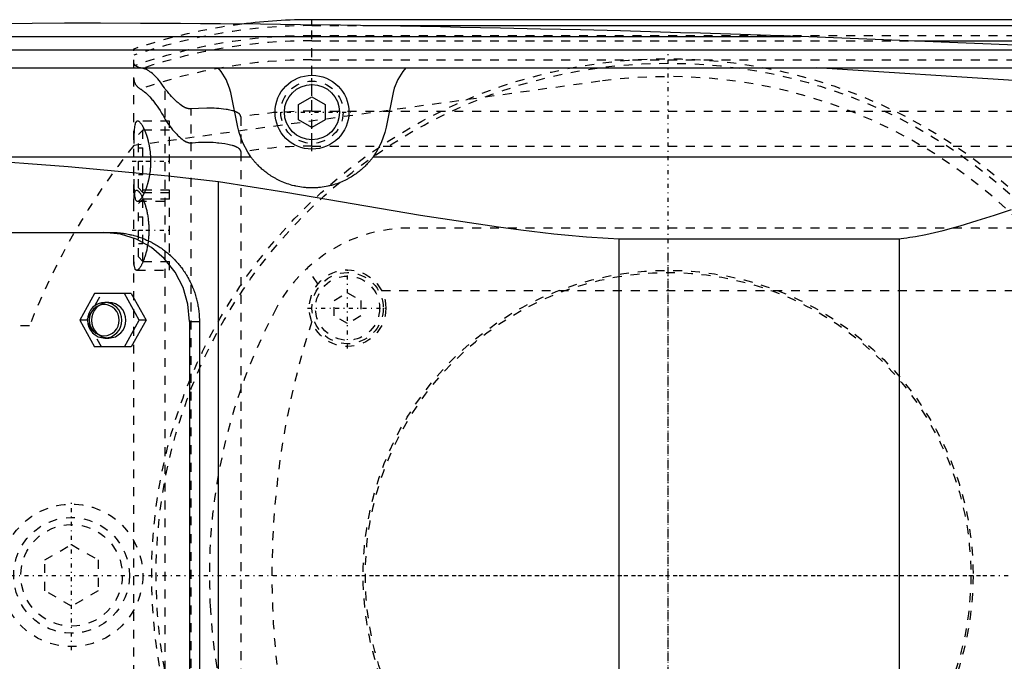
# Model space of a CAD drawing. Extents: x -602 to 139, y -105 to 105.
# Tile 9 of 14: x -373 to -262, y -10 to 62. Entities that reach past the tile are written whole.
import ezdxf

# ---------------------------------------------------------------- set-up
doc = ezdxf.new("R2010")
doc.units = 0
doc.linetypes.add('CENTER', pattern=[1.5, 0.45, -0.5, 0.05, -0.5])
doc.linetypes.add('DASHED', pattern=[2, 1, -1])
for name, color, linetype in [('AM_0', 7, 'CONTINUOUS'), ('AM_3', 7, 'DASHED'), ('AM_7', 7, 'CENTER')]:
    doc.layers.add(name, color=color, linetype=linetype)

msp = doc.modelspace()

# ---------------------------------------------------------------- linework, layer by layer
at = {"layer": 'AM_0', "color": 7, "linetype": 'CONTINUOUS'}
for p, q in [((-90, 62.39), (-340, 62.39)), ((-340, 61.81), (-340, 62.39)), ((-334.3, 61.72), (-90, 61.72)), ((-431.04, 60.5), (-285.14, 60.5)), ((-260, 59.5), (-285.14, 60.5)), ((-272.31, 60.02), (-90, 60.02)), ((-462.76, 59), (-252.3, 59)), ((-494.4, 57), (-242.93, 57)), ((-260, 55.5), (-283.32, 57)), ((-348.33, 50.31), (-349.12, 54.2)), ((-330.88, 54.2), (-331.67, 50.31)), ((-341.5, 52.87), (-340, 53.73)), ((-340, 53.73), (-338.5, 52.87)), ((-341.5, 51.13), (-341.5, 52.87)), ((-338.5, 52.87), (-338.5, 51.13)), ((-340, 50.27), (-341.5, 51.13)), ((-338.5, 51.13), (-340, 50.27)), ((-383.81, 47), (-346.87, 47)), ((-333.13, 47), (-240.66, 47)), ((-350.5, -44.22), (-350.5, 44.22)), ((-450.34, 38.5), (-362.55, 38.5)), ((-305.5, 37.8), (-274, 37.8)), ((-305.5, -37.8), (-305.5, 37.8)), ((-274, -37.8), (-274, 37.8)), ((-364.41, 31.65), (-366.08, 28.65)), ((-360.29, 31.65), (-364.41, 31.65)), ((-359.39, 28.65), (-361.06, 31.65)), ((-360.29, 31.65), (-358.61, 28.65)), ((-362.82, 30.65), (-363.27, 30.65)), ((-366.08, 28.65), (-364.41, 25.65)), ((-361.06, 25.65), (-359.39, 28.65)), ((-358.61, 28.65), (-360.29, 25.65)), ((-358.61, 28.65), (-359.39, 28.65)), ((-353.75, 28.5), (-352.64, 28.5)), ((-353.75, 28.5), (-353.75, -28.5)), ((-352.64, 28.5), (-352.64, -28.5)), ((-363.27, 26.65), (-362.82, 26.65)), ((-360.29, 25.65), (-364.41, 25.65))]:
    msp.add_line(p, q, dxfattribs=at)
for points in [[(-353.75, 28.5), (-353.93, 30.45), (-354.48, 32.33), (-355.38, 34.06), (-356.58, 35.57), (-358.04, 36.81), (-359.71, 37.74), (-361.52, 38.31), (-363.41, 38.5)], [(-362.82, 26.65), (-362.44, 26.69), (-362.08, 26.8), (-361.75, 26.99), (-361.45, 27.24), (-361.21, 27.54), (-361.04, 27.88), (-360.93, 28.26), (-360.89, 28.65), (-360.93, 29.04), (-361.04, 29.42), (-361.21, 29.76), (-361.45, 30.06), (-361.75, 30.31), (-362.08, 30.5), (-362.44, 30.61), (-362.82, 30.65)]]:
    msp.add_lwpolyline(points, dxfattribs=at)
for points in [[(-363.27, 30.65), (-363.65, 30.61), (-364.01, 30.5), (-364.35, 30.31), (-364.64, 30.06), (-364.88, 29.76), (-365.06, 29.42), (-365.17, 29.04), (-365.21, 28.65), (-365.17, 28.26), (-365.06, 27.88), (-364.88, 27.54), (-364.64, 27.24), (-364.35, 26.99), (-364.01, 26.8), (-363.65, 26.69), (-363.27, 26.65), (-362.9, 26.69), (-362.53, 26.8), (-362.2, 26.99), (-361.91, 27.24), (-361.67, 27.54), (-361.49, 27.88), (-361.38, 28.26), (-361.34, 28.65), (-361.38, 29.04), (-361.49, 29.42), (-361.67, 29.76), (-361.91, 30.06), (-362.2, 30.31), (-362.53, 30.5), (-362.9, 30.61)], [(-363.34, 26.9), (-363.01, 26.93), (-362.69, 27.03), (-362.4, 27.19), (-362.14, 27.41), (-361.93, 27.68), (-361.78, 27.98), (-361.68, 28.31), (-361.65, 28.65), (-361.68, 28.99), (-361.78, 29.32), (-361.93, 29.62), (-362.14, 29.89), (-362.4, 30.11), (-362.69, 30.27), (-363.01, 30.37), (-363.34, 30.4), (-363.67, 30.37), (-363.99, 30.27), (-364.28, 30.11), (-364.53, 29.89), (-364.74, 29.62), (-364.9, 29.32), (-365, 28.99), (-365.03, 28.65), (-365, 28.31), (-364.9, 27.98), (-364.74, 27.68), (-364.53, 27.41), (-364.28, 27.19), (-363.99, 27.03), (-363.67, 26.93)]]:
    msp.add_lwpolyline(points, close=True, dxfattribs=at)
for points in [[(-366, 62, 0), (-367.81, 61.99, 0), (-371.42, 61.96, 0), (-375.04, 61.92, 0), (-376.84, 61.9, 0), (-378.65, 61.87, 0), (-382.26, 61.82, 0), (-385.88, 61.77, 0), (-389.49, 61.7, 0), (-393.11, 61.63, 0), (-396.72, 61.56, 0), (-398.53, 61.51, 0), (-400.33, 61.47, 0), (-403.95, 61.38, 0), (-407.56, 61.29, 0), (-411.17, 61.18, 0), (-414.79, 61.07, 0), (-418.4, 60.96, 0), (-420.21, 60.9, 0), (-422.01, 60.83, 0), (-425.62, 60.71, 0), (-429.24, 60.57, 0), (-431.04, 60.5, 0)], [(-285.14, 60.5, 0), (-287.39, 60.58, 0), (-291.88, 60.72, 0), (-296.37, 60.86, 0), (-298.61, 60.93, 0), (-300.86, 61, 0), (-305.35, 61.12, 0), (-309.84, 61.24, 0), (-314.33, 61.34, 0), (-318.83, 61.44, 0), (-323.32, 61.53, 0), (-325.56, 61.58, 0), (-327.81, 61.62, 0), (-332.3, 61.69, 0), (-336.8, 61.76, 0), (-341.29, 61.82, 0), (-345.78, 61.87, 0), (-350.27, 61.91, 0), (-352.52, 61.93, 0), (-354.77, 61.95, 0), (-359.26, 61.97, 0), (-363.75, 61.99, 0), (-366, 62, 0)], [(-349.12, 54.2, 0), (-349.25, 54.71, 0), (-349.64, 55.69, 0), (-350.19, 56.59, 0), (-350.53, 57, 0)], [(-329.47, 57, 0), (-329.81, 56.59, 0), (-330.36, 55.69, 0), (-330.75, 54.71, 0), (-330.88, 54.2, 0)], [(-346.87, 47, 0), (-347.21, 47.5, 0), (-347.78, 48.57, 0), (-348.19, 49.72, 0), (-348.33, 50.31, 0)], [(-331.67, 50.31, 0), (-331.81, 49.72, 0), (-332.22, 48.57, 0), (-332.79, 47.5, 0), (-333.13, 47, 0)], [(-383.81, 47, 0), (-378.39, 46.72, 0), (-367.37, 45.92, 0), (-356.16, 44.84, 0), (-350.5, 44.22, 0)], [(-333.13, 47, 0), (-333.14, 46.98, 0), (-333.17, 46.93, 0), (-333.21, 46.89, 0), (-333.23, 46.86, 0), (-333.25, 46.84, 0), (-333.29, 46.78, 0), (-333.33, 46.73, 0), (-333.38, 46.67, 0), (-333.43, 46.61, 0), (-333.48, 46.55, 0), (-333.51, 46.51, 0), (-333.54, 46.48, 0), (-333.6, 46.41, 0), (-333.66, 46.34, 0), (-333.72, 46.27, 0), (-333.79, 46.19, 0), (-333.87, 46.11, 0), (-333.9, 46.08, 0), (-333.94, 46.04, 0), (-334.02, 45.96, 0), (-334.11, 45.87, 0), (-334.15, 45.83, 0), (-334.2, 45.79, 0), (-334.29, 45.71, 0), (-334.38, 45.62, 0), (-334.43, 45.58, 0), (-334.48, 45.53, 0), (-334.59, 45.45, 0), (-334.7, 45.36, 0), (-334.81, 45.27, 0), (-334.93, 45.18, 0), (-335.05, 45.09, 0), (-335.11, 45.05, 0), (-335.17, 45.01, 0), (-335.3, 44.92, 0), (-335.43, 44.83, 0), (-335.57, 44.75, 0), (-335.71, 44.66, 0), (-335.86, 44.58, 0), (-335.93, 44.54, 0), (-336.01, 44.5, 0), (-336.16, 44.42, 0), (-336.32, 44.34, 0), (-336.48, 44.26, 0), (-336.65, 44.19, 0), (-336.83, 44.11, 0), (-336.92, 44.08, 0), (-337.01, 44.04, 0), (-337.2, 43.97, 0), (-337.39, 43.91, 0), (-337.59, 43.85, 0), (-337.79, 43.79, 0), (-338, 43.74, 0), (-338.1, 43.72, 0), (-338.2, 43.69, 0), (-338.41, 43.65, 0), (-338.62, 43.61, 0), (-338.84, 43.58, 0), (-339.05, 43.55, 0), (-339.26, 43.53, 0), (-339.37, 43.52, 0), (-339.48, 43.52, 0), (-339.69, 43.51, 0), (-339.9, 43.5, 0), (-340, 43.5, 0), (-340.1, 43.5, 0), (-340.31, 43.51, 0), (-340.52, 43.52, 0), (-340.63, 43.52, 0), (-340.74, 43.53, 0), (-340.95, 43.55, 0), (-341.16, 43.58, 0), (-341.38, 43.61, 0), (-341.59, 43.65, 0), (-341.8, 43.69, 0), (-341.9, 43.72, 0), (-342, 43.74, 0), (-342.21, 43.79, 0), (-342.41, 43.85, 0), (-342.61, 43.91, 0), (-342.8, 43.97, 0), (-342.99, 44.04, 0), (-343.08, 44.08, 0), (-343.17, 44.11, 0), (-343.35, 44.19, 0), (-343.52, 44.26, 0), (-343.68, 44.34, 0), (-343.84, 44.42, 0), (-343.99, 44.5, 0), (-344.07, 44.54, 0), (-344.14, 44.58, 0), (-344.29, 44.66, 0), (-344.43, 44.75, 0), (-344.57, 44.83, 0), (-344.7, 44.92, 0), (-344.83, 45.01, 0), (-344.89, 45.05, 0), (-344.95, 45.09, 0), (-345.07, 45.18, 0), (-345.19, 45.27, 0), (-345.3, 45.36, 0), (-345.41, 45.45, 0), (-345.52, 45.53, 0), (-345.57, 45.58, 0), (-345.62, 45.62, 0), (-345.71, 45.71, 0), (-345.8, 45.79, 0), (-345.85, 45.83, 0), (-345.89, 45.87, 0), (-345.98, 45.96, 0), (-346.06, 46.04, 0), (-346.1, 46.08, 0), (-346.13, 46.11, 0), (-346.21, 46.19, 0), (-346.28, 46.27, 0), (-346.34, 46.34, 0), (-346.4, 46.41, 0), (-346.46, 46.48, 0), (-346.49, 46.51, 0), (-346.52, 46.55, 0), (-346.57, 46.61, 0), (-346.62, 46.67, 0), (-346.67, 46.73, 0), (-346.71, 46.78, 0), (-346.75, 46.84, 0), (-346.77, 46.86, 0), (-346.79, 46.89, 0), (-346.83, 46.93, 0), (-346.86, 46.98, 0), (-346.87, 47, 0)], [(-350.5, 44.22, 0), (-342.95, 43.01, 0), (-327.81, 40.46, 0), (-319.04, 39.12, 0), (-316.55, 38.79, 0), (-314.08, 38.49, 0), (-312.84, 38.35, 0), (-311.61, 38.23, 0), (-309.16, 38.02, 0), (-306.72, 37.86, 0), (-305.5, 37.8, 0)], [(-274, 37.8, 0), (-273.84, 37.82, 0), (-273.51, 37.86, 0), (-273.18, 37.91, 0), (-273.02, 37.93, 0), (-272.85, 37.96, 0), (-272.53, 38.01, 0), (-272.2, 38.06, 0), (-271.06, 38.28, 0), (-269.12, 38.73, 0), (-268.16, 38.99, 0), (-267.2, 39.26, 0), (-265.27, 39.84, 0), (-263.36, 40.46, 0), (-261.45, 41.09, 0)], [(-362.55, 38.5, 0), (-362.48, 38.5, 0), (-362.35, 38.5, 0), (-362.21, 38.49, 0), (-362.14, 38.49, 0), (-362.07, 38.49, 0), (-361.93, 38.48, 0), (-361.79, 38.47, 0), (-361.65, 38.46, 0), (-361.5, 38.44, 0), (-361.36, 38.43, 0), (-361.29, 38.42, 0), (-361.22, 38.41, 0), (-361.08, 38.39, 0), (-360.94, 38.37, 0), (-360.8, 38.34, 0), (-360.65, 38.31, 0), (-360.51, 38.28, 0), (-360.44, 38.27, 0), (-360.37, 38.25, 0), (-360.23, 38.22, 0), (-360.09, 38.18, 0), (-360.02, 38.17, 0), (-359.95, 38.15, 0), (-359.81, 38.11, 0), (-359.67, 38.07, 0), (-359.6, 38.04, 0), (-359.53, 38.02, 0), (-359.39, 37.97, 0), (-359.25, 37.93, 0), (-359.11, 37.88, 0), (-358.97, 37.82, 0), (-358.84, 37.77, 0), (-358.77, 37.74, 0), (-358.7, 37.71, 0), (-358.57, 37.65, 0), (-358.43, 37.59, 0), (-358.3, 37.53, 0), (-358.17, 37.47, 0), (-358.04, 37.4, 0), (-357.97, 37.37, 0), (-357.91, 37.33, 0), (-357.78, 37.26, 0), (-357.65, 37.19, 0), (-357.53, 37.12, 0), (-357.4, 37.04, 0), (-357.28, 36.96, 0), (-357.22, 36.92, 0), (-357.16, 36.88, 0), (-357.03, 36.8, 0), (-356.91, 36.72, 0), (-356.8, 36.64, 0), (-356.68, 36.55, 0), (-356.56, 36.47, 0), (-356.51, 36.42, 0), (-356.45, 36.38, 0), (-356.34, 36.29, 0), (-356.23, 36.2, 0), (-356.12, 36.1, 0), (-356.01, 36.01, 0), (-355.91, 35.92, 0), (-355.86, 35.87, 0), (-355.8, 35.82, 0), (-355.7, 35.72, 0), (-355.6, 35.63, 0), (-355.55, 35.58, 0), (-355.5, 35.53, 0), (-355.41, 35.43, 0), (-355.31, 35.33, 0), (-355.26, 35.27, 0), (-355.22, 35.22, 0), (-355.12, 35.12, 0), (-355.03, 35.01, 0), (-354.94, 34.9, 0), (-354.85, 34.79, 0), (-354.76, 34.67, 0), (-354.71, 34.62, 0), (-354.67, 34.56, 0), (-354.58, 34.44, 0), (-354.5, 34.33, 0), (-354.42, 34.21, 0), (-354.33, 34.09, 0), (-354.25, 33.97, 0), (-354.21, 33.9, 0), (-354.17, 33.84, 0), (-354.1, 33.72, 0), (-354.02, 33.59, 0), (-353.95, 33.46, 0), (-353.88, 33.33, 0), (-353.81, 33.2, 0), (-353.77, 33.14, 0), (-353.74, 33.07, 0), (-353.67, 32.94, 0), (-353.61, 32.81, 0), (-353.54, 32.67, 0), (-353.48, 32.54, 0), (-353.43, 32.4, 0), (-353.4, 32.33, 0), (-353.37, 32.27, 0), (-353.31, 32.13, 0), (-353.26, 31.99, 0), (-353.21, 31.85, 0), (-353.16, 31.71, 0), (-353.12, 31.57, 0), (-353.09, 31.5, 0), (-353.07, 31.43, 0), (-353.03, 31.29, 0), (-352.99, 31.14, 0), (-352.97, 31.07, 0), (-352.95, 31, 0), (-352.92, 30.86, 0), (-352.88, 30.71, 0), (-352.87, 30.64, 0), (-352.85, 30.57, 0), (-352.82, 30.43, 0), (-352.8, 30.28, 0), (-352.77, 30.14, 0), (-352.75, 30, 0), (-352.73, 29.85, 0), (-352.72, 29.78, 0), (-352.71, 29.71, 0), (-352.69, 29.56, 0), (-352.68, 29.42, 0), (-352.67, 29.28, 0), (-352.66, 29.14, 0), (-352.65, 28.99, 0), (-352.65, 28.92, 0), (-352.64, 28.85, 0), (-352.64, 28.71, 0), (-352.64, 28.57, 0), (-352.64, 28.5, 0)]]:
    msp.add_polyline3d(points, dxfattribs=at)
for radius in [4.15, 3.1]:
    msp.add_circle((-340, 52), radius, dxfattribs=at)
msp.add_arc((-340, 0), 62.39, 90, 97.236, dxfattribs=at)
at = {"layer": 'AM_3', "color": 6, "linetype": 'DASHED'}
for p, q in [((-340, 48.19), (-340, 61.81)), ((-340, 61.72), (-334.3, 61.72)), ((-340, 60.6), (50, 60.6)), ((-340, 60.02), (-272.31, 60.02)), ((-360, -59.1), (-360, 59.1)), ((-340, 57.89), (50, 57.89)), ((-307.66, 55.47), (-360.01, 48.25)), ((-356.48, -54.6), (-356.48, 54.6)), ((-353.58, -52.38), (-353.58, 52.38)), ((-340, 52.11), (50, 52.11)), ((-356, 51), (-359.59, 51)), ((-356, 34.25), (-356, 51)), ((-348, 51.49), (-348, -51.49)), ((-359, 50), (-359.5, 49.5)), ((-356, 50), (-359, 50)), ((-359, 43), (-359, 50)), ((-359.5, 43.5), (-359.5, 49.5)), ((-359.5, 48), (-359, 48)), ((-340, 48.19), (50, 48.19)), ((-359.5, 46.5), (-359, 46.5)), ((-359.5, 45), (-359, 45)), ((-356, 43.25), (-359.69, 43.25)), ((-359.5, 43.5), (-359, 43)), ((-359, 42.25), (-359.5, 41.75)), ((-359, 43), (-356, 43)), ((-356, 42.25), (-359, 42.25)), ((-359, 35.25), (-359, 42.25)), ((-359.59, 42), (-356, 42)), ((-359.5, 35.75), (-359.5, 41.75)), ((-359.5, 40.25), (-359, 40.25)), ((-359.5, 38.75), (-359, 38.75)), ((-251, 39), (-329, 39)), ((-359.5, 37.25), (-359, 37.25)), ((-359.5, 35.75), (-359, 35.25)), ((-359, 35.25), (-356, 35.25)), ((-339.33, 32.73), (-340.54, 34.48)), ((-359.69, 34.25), (-356, 34.25)), ((-365.3, 28.65), (-363.63, 31.65)), ((-337.5, 30.87), (-336, 31.73)), ((-336, 31.73), (-334.5, 30.87)), ((-332.19, 32), (-247.81, 32)), ((-337.5, 29.13), (-337.5, 30.87)), ((-334.5, 30.87), (-334.5, 29.13)), ((-336, 28.27), (-337.5, 29.13)), ((-334.5, 29.13), (-336, 28.27)), ((-371.73, 28), (-375, 28)), ((-365.3, 28.65), (-366.08, 28.65)), ((-363.63, 25.65), (-365.3, 28.65)), ((-370, 1.73), (-367, 3.46)), ((-367, 3.46), (-364, 1.73)), ((-370, -1.73), (-370, 1.73)), ((-364, 1.73), (-364, -1.73)), ((-367, -3.46), (-370, -1.73)), ((-364, -1.73), (-367, -3.46))]:
    msp.add_line(p, q, dxfattribs=at)
msp.add_lwpolyline([(-362.82, 30.65), (-363.2, 30.61), (-363.56, 30.5), (-363.89, 30.31), (-364.19, 30.06), (-364.43, 29.76), (-364.61, 29.42), (-364.72, 29.04), (-364.75, 28.65), (-364.72, 28.26), (-364.61, 27.88), (-364.43, 27.54), (-364.19, 27.24), (-363.89, 26.99), (-363.56, 26.8), (-363.2, 26.69), (-362.82, 26.65)], dxfattribs=at)
for points in [[(-359.01, 56.93, 0), (-359.06, 56.94, 0), (-359.17, 56.96, 0), (-359.27, 56.98, 0), (-359.32, 56.99, 0), (-359.36, 57, 0), (-359.45, 57.03, 0), (-359.53, 57.06, 0), (-359.6, 57.09, 0), (-359.67, 57.12, 0), (-359.73, 57.15, 0), (-359.76, 57.17, 0), (-359.79, 57.19, 0), (-359.83, 57.23, 0), (-359.88, 57.27, 0), (-359.91, 57.31, 0), (-359.94, 57.36, 0), (-359.96, 57.4, 0), (-359.97, 57.43, 0), (-359.98, 57.45, 0), (-359.99, 57.5, 0), (-360, 57.55, 0), (-360, 57.58, 0)], [(-356.48, 54.6, 0), (-356.55, 54.72, 0), (-356.7, 54.94, 0), (-356.85, 55.16, 0), (-356.92, 55.26, 0), (-357, 55.36, 0), (-357.15, 55.55, 0), (-357.3, 55.73, 0), (-357.46, 55.9, 0), (-357.61, 56.06, 0), (-357.76, 56.2, 0), (-357.83, 56.27, 0), (-357.91, 56.33, 0), (-358.05, 56.45, 0), (-358.19, 56.55, 0), (-358.33, 56.65, 0), (-358.46, 56.73, 0), (-358.59, 56.8, 0), (-358.66, 56.82, 0), (-358.72, 56.85, 0), (-358.84, 56.89, 0), (-358.95, 56.92, 0), (-359.01, 56.93, 0)], [(-360, 55.78, 0), (-360, 55.74, 0), (-359.99, 55.66, 0), (-359.99, 55.58, 0), (-359.98, 55.55, 0), (-359.97, 55.51, 0), (-359.95, 55.44, 0), (-359.93, 55.37, 0), (-359.9, 55.3, 0), (-359.87, 55.23, 0), (-359.84, 55.16, 0), (-359.82, 55.13, 0), (-359.79, 55.1, 0), (-359.75, 55.03, 0), (-359.7, 54.97, 0), (-359.64, 54.91, 0), (-359.58, 54.85, 0), (-359.51, 54.79, 0), (-359.48, 54.76, 0), (-359.44, 54.73, 0), (-359.37, 54.68, 0), (-359.28, 54.63, 0), (-359.24, 54.6, 0)], [(-359.24, 54.6, 0), (-359.18, 54.57, 0), (-359.06, 54.49, 0), (-358.94, 54.39, 0), (-358.87, 54.34, 0), (-358.8, 54.28, 0), (-358.66, 54.16, 0), (-358.52, 54.02, 0), (-358.37, 53.87, 0), (-358.21, 53.71, 0), (-358.05, 53.53, 0), (-357.97, 53.43, 0), (-357.89, 53.34, 0), (-357.72, 53.13, 0), (-357.56, 52.91, 0), (-357.39, 52.68, 0), (-357.22, 52.44, 0), (-357.05, 52.18, 0), (-356.97, 52.04, 0), (-356.88, 51.91, 0), (-356.72, 51.62, 0), (-356.55, 51.33, 0), (-356.48, 51.17, 0)], [(-353.58, 52.38, 0), (-353.6, 52.38, 0), (-353.63, 52.38, 0), (-353.66, 52.38, 0), (-353.67, 52.38, 0), (-353.69, 52.38, 0), (-353.72, 52.38, 0), (-353.75, 52.38, 0), (-353.77, 52.38, 0), (-353.8, 52.38, 0), (-353.83, 52.39, 0), (-353.85, 52.39, 0), (-353.86, 52.39, 0), (-353.89, 52.4, 0), (-353.92, 52.41, 0), (-353.95, 52.41, 0), (-353.98, 52.42, 0), (-354.01, 52.43, 0), (-354.02, 52.43, 0), (-354.04, 52.44, 0), (-354.06, 52.45, 0), (-354.09, 52.46, 0), (-354.11, 52.46, 0), (-354.12, 52.47, 0), (-354.15, 52.48, 0), (-354.17, 52.49, 0), (-354.19, 52.5, 0), (-354.2, 52.5, 0), (-354.23, 52.51, 0), (-354.26, 52.53, 0), (-354.28, 52.54, 0), (-354.31, 52.55, 0), (-354.34, 52.57, 0), (-354.35, 52.57, 0), (-354.36, 52.58, 0), (-354.39, 52.6, 0), (-354.41, 52.61, 0), (-354.5, 52.66, 0), (-354.65, 52.76, 0), (-354.81, 52.88, 0), (-354.96, 53, 0), (-355.04, 53.06, 0), (-355.12, 53.13, 0), (-355.27, 53.27, 0), (-355.43, 53.43, 0), (-355.6, 53.59, 0), (-355.76, 53.76, 0), (-355.92, 53.94, 0), (-356, 54.03, 0), (-356.08, 54.12, 0), (-356.24, 54.31, 0), (-356.4, 54.5, 0), (-356.48, 54.6, 0)], [(-348.7, 52.1, 0), (-348.72, 52.11, 0), (-348.76, 52.12, 0), (-348.8, 52.13, 0), (-348.82, 52.14, 0), (-348.84, 52.15, 0), (-348.88, 52.16, 0), (-348.93, 52.17, 0), (-349.08, 52.21, 0), (-349.36, 52.27, 0), (-349.5, 52.3, 0), (-349.64, 52.32, 0), (-349.92, 52.36, 0), (-350.19, 52.39, 0), (-350.46, 52.41, 0), (-350.72, 52.43, 0), (-350.98, 52.44, 0), (-351.12, 52.44, 0), (-351.25, 52.45, 0), (-351.52, 52.45, 0), (-351.79, 52.45, 0), (-352.75, 52.43, 0), (-353.58, 52.38, 0)], [(-348, 51.49, 0), (-348, 51.5, 0), (-348, 51.51, 0), (-348, 51.52, 0), (-348, 51.52, 0), (-348, 51.52, 0), (-348, 51.53, 0), (-348, 51.54, 0), (-348, 51.55, 0), (-348.01, 51.56, 0), (-348.01, 51.57, 0), (-348.01, 51.57, 0), (-348.01, 51.58, 0), (-348.01, 51.59, 0), (-348.01, 51.59, 0), (-348.02, 51.6, 0), (-348.02, 51.61, 0), (-348.02, 51.62, 0), (-348.03, 51.63, 0), (-348.03, 51.63, 0), (-348.03, 51.64, 0), (-348.03, 51.65, 0), (-348.04, 51.65, 0), (-348.04, 51.66, 0), (-348.04, 51.66, 0), (-348.05, 51.67, 0), (-348.05, 51.68, 0), (-348.05, 51.68, 0), (-348.06, 51.69, 0), (-348.06, 51.69, 0), (-348.06, 51.7, 0), (-348.07, 51.71, 0), (-348.07, 51.72, 0), (-348.08, 51.72, 0), (-348.08, 51.72, 0), (-348.09, 51.73, 0), (-348.09, 51.74, 0), (-348.1, 51.75, 0), (-348.1, 51.75, 0), (-348.11, 51.76, 0), (-348.11, 51.76, 0), (-348.11, 51.77, 0), (-348.12, 51.77, 0), (-348.13, 51.78, 0), (-348.13, 51.79, 0), (-348.14, 51.79, 0), (-348.15, 51.8, 0), (-348.15, 51.8, 0), (-348.15, 51.81, 0), (-348.16, 51.81, 0), (-348.17, 51.82, 0), (-348.19, 51.84, 0), (-348.23, 51.87, 0), (-348.25, 51.89, 0), (-348.27, 51.9, 0), (-348.32, 51.93, 0), (-348.37, 51.96, 0), (-348.42, 51.98, 0), (-348.47, 52.01, 0), (-348.52, 52.03, 0), (-348.54, 52.04, 0), (-348.57, 52.05, 0), (-348.62, 52.07, 0), (-348.67, 52.09, 0), (-348.7, 52.1, 0)], [(-359.59, 51, 0), (-359.62, 51, 0), (-359.67, 50.98, 0), (-359.72, 50.95, 0), (-359.74, 50.93, 0), (-359.76, 50.9, 0), (-359.8, 50.83, 0), (-359.84, 50.75, 0), (-359.87, 50.65, 0), (-359.9, 50.53, 0), (-359.92, 50.4, 0), (-359.93, 50.32, 0), (-359.94, 50.25, 0), (-359.96, 50.08, 0), (-359.97, 49.91, 0), (-359.98, 49.73, 0), (-359.99, 49.53, 0), (-359.99, 49.33, 0), (-360, 49.22, 0), (-360, 49.1, 0), (-360, 48.87, 0), (-360, 48.62, 0), (-360, 48.5, 0)], [(-358.79, 50, 0), (-358.81, 50.05, 0), (-358.86, 50.15, 0), (-358.91, 50.25, 0), (-358.93, 50.3, 0), (-358.96, 50.34, 0), (-359, 50.43, 0), (-359.05, 50.51, 0), (-359.1, 50.58, 0), (-359.15, 50.65, 0), (-359.2, 50.71, 0), (-359.22, 50.74, 0), (-359.24, 50.77, 0), (-359.29, 50.82, 0), (-359.33, 50.87, 0), (-359.38, 50.91, 0), (-359.42, 50.94, 0), (-359.46, 50.96, 0), (-359.48, 50.97, 0), (-359.5, 50.98, 0), (-359.54, 50.99, 0), (-359.57, 51, 0), (-359.59, 51, 0)], [(-356.48, 51.17, 0), (-356.4, 51.06, 0), (-356.26, 50.84, 0), (-356.11, 50.63, 0), (-356.03, 50.53, 0), (-355.95, 50.43, 0), (-355.8, 50.23, 0), (-355.65, 50.04, 0), (-355.49, 49.85, 0), (-355.34, 49.68, 0), (-355.19, 49.52, 0), (-355.11, 49.44, 0), (-355.03, 49.36, 0), (-354.88, 49.22, 0), (-354.74, 49.09, 0), (-354.58, 48.96, 0), (-354.49, 48.89, 0), (-354.46, 48.88, 0), (-354.43, 48.86, 0), (-354.42, 48.85, 0), (-354.41, 48.84, 0), (-354.38, 48.82, 0), (-354.35, 48.8, 0), (-354.32, 48.78, 0), (-354.29, 48.77, 0), (-354.26, 48.75, 0), (-354.25, 48.74, 0), (-354.24, 48.73, 0), (-354.21, 48.72, 0), (-354.18, 48.7, 0), (-354.16, 48.7, 0), (-354.15, 48.69, 0), (-354.12, 48.68, 0), (-354.08, 48.66, 0), (-354.07, 48.66, 0), (-354.05, 48.65, 0), (-354.02, 48.64, 0), (-353.99, 48.63, 0), (-353.96, 48.62, 0), (-353.93, 48.61, 0), (-353.9, 48.6, 0), (-353.88, 48.59, 0), (-353.86, 48.59, 0), (-353.83, 48.58, 0), (-353.8, 48.58, 0), (-353.76, 48.57, 0), (-353.73, 48.57, 0), (-353.7, 48.57, 0), (-353.68, 48.57, 0), (-353.66, 48.57, 0), (-353.63, 48.57, 0), (-353.6, 48.57, 0), (-353.58, 48.57, 0)], [(-358.68, 43.25, 0), (-358.67, 43.27, 0), (-358.65, 43.32, 0), (-358.63, 43.37, 0), (-358.63, 43.39, 0), (-358.62, 43.42, 0), (-358.6, 43.47, 0), (-358.58, 43.52, 0), (-358.56, 43.57, 0), (-358.54, 43.62, 0), (-358.53, 43.67, 0), (-358.52, 43.7, 0), (-358.51, 43.73, 0), (-358.49, 43.78, 0), (-358.47, 43.84, 0), (-358.46, 43.9, 0), (-358.44, 43.95, 0), (-358.42, 44.01, 0), (-358.42, 44.04, 0), (-358.41, 44.07, 0), (-358.39, 44.13, 0), (-358.38, 44.19, 0), (-358.37, 44.22, 0), (-358.36, 44.26, 0), (-358.34, 44.32, 0), (-358.33, 44.38, 0), (-358.32, 44.41, 0), (-358.31, 44.44, 0), (-358.3, 44.51, 0), (-358.29, 44.57, 0), (-358.27, 44.64, 0), (-358.26, 44.71, 0), (-358.25, 44.77, 0), (-358.24, 44.81, 0), (-358.24, 44.84, 0), (-358.22, 44.91, 0), (-358.21, 44.97, 0), (-358.2, 45.04, 0), (-358.19, 45.11, 0), (-358.18, 45.18, 0), (-358.18, 45.22, 0), (-358.17, 45.25, 0), (-358.16, 45.32, 0), (-358.15, 45.39, 0), (-358.15, 45.46, 0), (-358.14, 45.53, 0), (-358.13, 45.6, 0), (-358.13, 45.64, 0), (-358.12, 45.67, 0), (-358.12, 45.74, 0), (-358.11, 45.81, 0), (-358.11, 45.89, 0), (-358.1, 45.96, 0), (-358.1, 46.03, 0), (-358.1, 46.06, 0), (-358.1, 46.1, 0), (-358.09, 46.17, 0), (-358.09, 46.24, 0), (-358.09, 46.31, 0), (-358.09, 46.38, 0), (-358.09, 46.45, 0), (-358.09, 46.48, 0), (-358.09, 46.52, 0), (-358.09, 46.59, 0), (-358.09, 46.66, 0), (-358.09, 46.69, 0), (-358.09, 46.73, 0), (-358.09, 46.8, 0), (-358.1, 46.87, 0), (-358.1, 46.9, 0), (-358.1, 46.94, 0), (-358.1, 47.01, 0), (-358.11, 47.08, 0), (-358.11, 47.15, 0), (-358.12, 47.22, 0), (-358.12, 47.29, 0), (-358.12, 47.33, 0), (-358.13, 47.36, 0), (-358.13, 47.44, 0), (-358.14, 47.51, 0), (-358.15, 47.58, 0), (-358.16, 47.65, 0), (-358.17, 47.72, 0), (-358.17, 47.75, 0), (-358.18, 47.79, 0), (-358.19, 47.86, 0), (-358.2, 47.92, 0), (-358.21, 47.99, 0), (-358.22, 48.06, 0), (-358.23, 48.13, 0), (-358.24, 48.16, 0), (-358.24, 48.2, 0), (-358.25, 48.26, 0), (-358.27, 48.33, 0), (-358.28, 48.4, 0), (-358.29, 48.46, 0), (-358.31, 48.53, 0), (-358.32, 48.56, 0), (-358.32, 48.59, 0), (-358.34, 48.65, 0), (-358.35, 48.72, 0), (-358.37, 48.78, 0), (-358.38, 48.84, 0), (-358.4, 48.9, 0), (-358.41, 48.93, 0), (-358.42, 48.96, 0), (-358.43, 49.02, 0), (-358.45, 49.08, 0), (-358.46, 49.11, 0), (-358.47, 49.13, 0), (-358.48, 49.19, 0), (-358.5, 49.25, 0), (-358.51, 49.27, 0), (-358.52, 49.3, 0), (-358.54, 49.35, 0), (-358.55, 49.41, 0), (-358.57, 49.46, 0), (-358.59, 49.51, 0), (-358.61, 49.56, 0), (-358.62, 49.59, 0), (-358.63, 49.61, 0), (-358.64, 49.66, 0), (-358.66, 49.71, 0), (-358.68, 49.75, 0), (-358.7, 49.8, 0), (-358.72, 49.84, 0), (-358.73, 49.87, 0), (-358.74, 49.89, 0), (-358.76, 49.93, 0), (-358.78, 49.98, 0), (-358.79, 50, 0)], [(-353.58, 48.57, 0), (-353.41, 48.58, 0), (-353.07, 48.6, 0), (-352.74, 48.62, 0), (-352.57, 48.62, 0), (-352.4, 48.63, 0), (-352.07, 48.63, 0), (-351.74, 48.63, 0), (-351.42, 48.63, 0), (-351.1, 48.62, 0), (-350.78, 48.6, 0), (-350.62, 48.58, 0), (-350.46, 48.57, 0), (-350.14, 48.54, 0), (-349.8, 48.49, 0), (-349.46, 48.43, 0), (-349.13, 48.35, 0), (-348.95, 48.3, 0), (-348.9, 48.28, 0), (-348.85, 48.27, 0), (-348.82, 48.26, 0), (-348.8, 48.25, 0), (-348.75, 48.23, 0), (-348.69, 48.21, 0), (-348.67, 48.2, 0), (-348.64, 48.19, 0), (-348.59, 48.16, 0), (-348.54, 48.14, 0), (-348.51, 48.13, 0), (-348.49, 48.11, 0), (-348.44, 48.09, 0), (-348.39, 48.06, 0), (-348.34, 48.03, 0), (-348.3, 48, 0), (-348.25, 47.97, 0), (-348.23, 47.95, 0), (-348.21, 47.93, 0), (-348.19, 47.91, 0), (-348.18, 47.9, 0), (-348.17, 47.9, 0), (-348.17, 47.89, 0), (-348.17, 47.89, 0), (-348.16, 47.88, 0), (-348.15, 47.88, 0), (-348.15, 47.87, 0), (-348.14, 47.86, 0), (-348.13, 47.86, 0), (-348.13, 47.85, 0), (-348.13, 47.85, 0), (-348.12, 47.84, 0), (-348.12, 47.83, 0), (-348.11, 47.83, 0), (-348.11, 47.82, 0), (-348.1, 47.81, 0), (-348.1, 47.81, 0), (-348.09, 47.81, 0), (-348.09, 47.8, 0), (-348.08, 47.79, 0), (-348.08, 47.78, 0), (-348.07, 47.78, 0), (-348.07, 47.77, 0), (-348.07, 47.76, 0), (-348.07, 47.76, 0), (-348.06, 47.75, 0), (-348.06, 47.74, 0), (-348.05, 47.73, 0), (-348.05, 47.73, 0), (-348.04, 47.72, 0), (-348.04, 47.71, 0), (-348.04, 47.71, 0), (-348.04, 47.7, 0), (-348.03, 47.69, 0), (-348.03, 47.69, 0), (-348.03, 47.68, 0), (-348.03, 47.67, 0), (-348.02, 47.67, 0), (-348.02, 47.66, 0), (-348.02, 47.66, 0), (-348.02, 47.65, 0), (-348.02, 47.64, 0), (-348.01, 47.63, 0), (-348.01, 47.62, 0), (-348.01, 47.61, 0), (-348.01, 47.61, 0), (-348.01, 47.6, 0), (-348.01, 47.59, 0), (-348, 47.58, 0), (-348, 47.57, 0), (-348, 47.57, 0), (-348, 47.56, 0), (-348, 47.55, 0), (-348, 47.55, 0), (-348, 47.54, 0), (-348, 47.53, 0), (-348, 47.52, 0)], [(-360, 44.5, 0), (-360, 44.38, 0), (-360, 44.13, 0), (-360, 43.9, 0), (-360, 43.78, 0), (-359.99, 43.67, 0), (-359.99, 43.47, 0), (-359.98, 43.27, 0), (-359.97, 43.09, 0), (-359.96, 42.92, 0), (-359.94, 42.75, 0), (-359.93, 42.68, 0), (-359.92, 42.6, 0), (-359.9, 42.47, 0), (-359.87, 42.35, 0), (-359.84, 42.25, 0), (-359.8, 42.17, 0), (-359.76, 42.1, 0), (-359.74, 42.07, 0), (-359.72, 42.05, 0), (-359.67, 42.02, 0), (-359.62, 42, 0), (-359.59, 42, 0)], [(-360, 41.54, 0), (-360, 41.63, 0), (-360, 41.79, 0), (-360, 41.95, 0), (-360, 42.03, 0), (-359.99, 42.1, 0), (-359.99, 42.25, 0), (-359.98, 42.39, 0), (-359.97, 42.51, 0), (-359.96, 42.64, 0), (-359.95, 42.75, 0), (-359.94, 42.8, 0), (-359.93, 42.85, 0), (-359.91, 42.94, 0), (-359.89, 43.02, 0), (-359.87, 43.08, 0), (-359.84, 43.14, 0), (-359.81, 43.18, 0), (-359.79, 43.2, 0), (-359.78, 43.22, 0), (-359.74, 43.24, 0), (-359.7, 43.25, 0), (-359.69, 43.25, 0)], [(-359.69, 43.25, 0), (-359.67, 43.25, 0), (-359.65, 43.25, 0), (-359.63, 43.24, 0), (-359.61, 43.23, 0), (-359.6, 43.23, 0), (-359.57, 43.21, 0), (-359.55, 43.19, 0), (-359.52, 43.17, 0), (-359.49, 43.15, 0), (-359.46, 43.12, 0), (-359.44, 43.1, 0), (-359.43, 43.08, 0), (-359.4, 43.04, 0), (-359.36, 43, 0), (-359.33, 42.96, 0), (-359.3, 42.91, 0), (-359.27, 42.86, 0), (-359.25, 42.83, 0), (-359.23, 42.8, 0), (-359.2, 42.74, 0), (-359.16, 42.68, 0), (-359.15, 42.65, 0), (-359.13, 42.61, 0), (-359.09, 42.55, 0), (-359.06, 42.47, 0), (-359.04, 42.44, 0), (-359.03, 42.4, 0), (-358.99, 42.32, 0), (-358.96, 42.24, 0), (-358.93, 42.16, 0), (-358.89, 42.08, 0), (-358.86, 41.99, 0), (-358.84, 41.95, 0), (-358.83, 41.9, 0), (-358.8, 41.81, 0), (-358.77, 41.72, 0), (-358.74, 41.62, 0), (-358.71, 41.52, 0), (-358.68, 41.42, 0), (-358.66, 41.36, 0), (-358.65, 41.31, 0), (-358.62, 41.2, 0), (-358.59, 41.09, 0), (-358.56, 40.97, 0), (-358.54, 40.86, 0), (-358.51, 40.74, 0), (-358.5, 40.68, 0), (-358.49, 40.62, 0), (-358.47, 40.5, 0), (-358.45, 40.37, 0), (-358.43, 40.24, 0), (-358.41, 40.12, 0), (-358.39, 39.99, 0), (-358.38, 39.92, 0), (-358.38, 39.86, 0), (-358.36, 39.73, 0), (-358.35, 39.6, 0), (-358.34, 39.47, 0), (-358.33, 39.34, 0), (-358.33, 39.2, 0), (-358.32, 39.14, 0), (-358.32, 39.07, 0), (-358.32, 38.94, 0), (-358.32, 38.81, 0), (-358.32, 38.75, 0), (-358.32, 38.69, 0), (-358.32, 38.56, 0), (-358.32, 38.43, 0), (-358.32, 38.36, 0), (-358.33, 38.3, 0), (-358.33, 38.16, 0), (-358.34, 38.03, 0), (-358.35, 37.9, 0), (-358.36, 37.77, 0), (-358.38, 37.64, 0), (-358.38, 37.58, 0), (-358.39, 37.51, 0), (-358.41, 37.38, 0), (-358.43, 37.26, 0), (-358.45, 37.13, 0), (-358.47, 37, 0), (-358.49, 36.88, 0), (-358.5, 36.82, 0), (-358.51, 36.76, 0), (-358.54, 36.64, 0), (-358.56, 36.53, 0), (-358.59, 36.41, 0), (-358.62, 36.3, 0), (-358.65, 36.19, 0), (-358.66, 36.14, 0), (-358.68, 36.08, 0), (-358.71, 35.98, 0), (-358.74, 35.88, 0), (-358.77, 35.78, 0), (-358.8, 35.69, 0), (-358.83, 35.6, 0), (-358.84, 35.55, 0), (-358.86, 35.51, 0), (-358.89, 35.42, 0), (-358.93, 35.34, 0), (-358.96, 35.26, 0), (-358.99, 35.18, 0), (-359.03, 35.1, 0), (-359.04, 35.06, 0), (-359.06, 35.03, 0), (-359.09, 34.95, 0), (-359.13, 34.89, 0), (-359.15, 34.85, 0), (-359.16, 34.82, 0), (-359.2, 34.76, 0), (-359.23, 34.7, 0), (-359.25, 34.67, 0), (-359.27, 34.64, 0), (-359.3, 34.59, 0), (-359.33, 34.54, 0), (-359.36, 34.5, 0), (-359.4, 34.46, 0), (-359.43, 34.42, 0), (-359.44, 34.4, 0), (-359.46, 34.38, 0), (-359.49, 34.35, 0), (-359.52, 34.33, 0), (-359.55, 34.31, 0), (-359.57, 34.29, 0), (-359.6, 34.27, 0), (-359.61, 34.27, 0), (-359.63, 34.26, 0), (-359.65, 34.25, 0), (-359.67, 34.25, 0), (-359.69, 34.25, 0)], [(-358.79, 43, 0), (-358.77, 43.04, 0), (-358.73, 43.12, 0), (-358.7, 43.21, 0), (-358.68, 43.25, 0)], [(-359.59, 42, 0), (-359.58, 42, 0), (-359.55, 42, 0), (-359.53, 42.01, 0), (-359.52, 42.01, 0), (-359.5, 42.02, 0), (-359.48, 42.03, 0), (-359.45, 42.04, 0), (-359.42, 42.06, 0), (-359.39, 42.08, 0), (-359.36, 42.11, 0), (-359.35, 42.12, 0), (-359.34, 42.13, 0), (-359.31, 42.16, 0), (-359.27, 42.19, 0), (-359.24, 42.23, 0), (-359.21, 42.27, 0), (-359.18, 42.31, 0), (-359.16, 42.33, 0), (-359.15, 42.35, 0), (-359.11, 42.4, 0), (-359.08, 42.45, 0), (-359.06, 42.48, 0)], [(-359.06, 42.48, 0), (-359.02, 42.55, 0), (-358.92, 42.72, 0), (-358.83, 42.9, 0), (-358.79, 43, 0)], [(-359.69, 34.25, 0), (-359.7, 34.25, 0), (-359.74, 34.26, 0), (-359.78, 34.28, 0), (-359.79, 34.3, 0), (-359.81, 34.32, 0), (-359.84, 34.36, 0), (-359.87, 34.42, 0), (-359.89, 34.48, 0), (-359.91, 34.56, 0), (-359.93, 34.65, 0), (-359.94, 34.7, 0), (-359.95, 34.75, 0), (-359.96, 34.86, 0), (-359.97, 34.99, 0), (-359.98, 35.11, 0), (-359.99, 35.25, 0), (-359.99, 35.4, 0), (-360, 35.47, 0), (-360, 35.55, 0), (-360, 35.71, 0), (-360, 35.87, 0), (-360, 35.96, 0)]]:
    msp.add_polyline3d(points, dxfattribs=at)
for centre, radius in [((-300, 0), 58), ((-300, 0), 57.5), ((-340, 52), 3.5), ((-336, 30), 4.3), ((-336, 30), 4), ((-336, 30), 3.6), ((-300, 0), 34.25), ((-300, 0), 34.25), ((-300, 0), 34), ((-367, 0), 8), ((-367, 0), 6.5), ((-367, 0), 5.7)]:
    msp.add_circle(centre, radius, dxfattribs=at)
for centre, radius, start, end in [((-340, 0), 62.39, 97.236, 108.6977), ((-340, 0), 61.72, 90, 108.9064), ((-340, 0), 60.6, 90, 109.2721), ((-340, 0), 60.02, 90, 108.4632), ((-340, 0), 57.89, 90, 109.4116), ((-300, 0), 56, 262.1432, 97.8568), ((-340, 0), 52.11, 90, 98.8311), ((-300, 0), 77, 141.1986, 158.6763), ((-340, 0), 48.19, 90, 99.5555), ((-329, 22), 17, 90, 151.7631), ((-288.03, 0), 63.5, 151.7631, 176.9179), ((-251.5, 0), 93, 162.1586, 197.8414), ((-251.5, 0), 100, 178.0435, 181.9565), ((-288.03, 0), 63.5, 183.0821, 208.2369)]:
    msp.add_arc(centre, radius, start, end, dxfattribs=at)
at = {"layer": 'AM_7', "color": 4, "linetype": 'CENTER'}
for p, q in [((-300, -58.8), (-300, 58.8)), ((-340, 47.64), (-340, 56.36)), ((-344.36, 52), (-335.64, 52)), ((-360.2, 46.5), (-355.8, 46.5)), ((-360.2, 38.75), (-355.8, 38.75)), ((-300, -35.96), (-300, 35.96)), ((-336, 25.48), (-336, 34.52)), ((-340.51, 30), (-331.49, 30)), ((-367, -8.4), (-367, 8.4)), ((-375.4, 0), (-241.2, 0)), ((-335.96, 0), (-264.04, 0))]:
    msp.add_line(p, q, dxfattribs=at)

doc.saveas('drawing.dxf')
